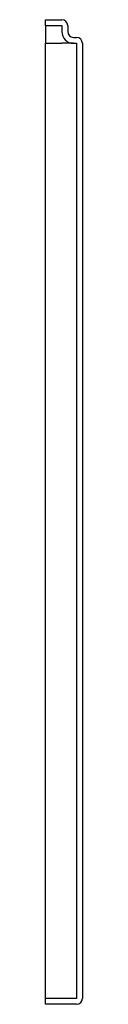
# Model space of a CAD drawing. Header units: millimetres. Extents: x 4467.375 to 4467.4, y 2312.88 to 2313.547.
import ezdxf

# ---------------------------------------------------------------- set-up
doc = ezdxf.new("R2010")
doc.units = ezdxf.units.MM
doc.layers.add('SANINDUSA', color=3, linetype='Continuous')

msp = doc.modelspace()

# ---------------------------------------------------------------- linework, layer by layer
at = {"layer": 'SANINDUSA'}
for p, q in [((4467.37451, 2313.54287), (4467.37451, 2313.54687)), ((4467.37451, 2313.54687), (4467.38551, 2313.54687)), ((4467.37451, 2313.54287), (4467.38551, 2313.54287)), ((4467.37451, 2313.54287), (4467.37451, 2313.53887)), ((4467.38551, 2313.54287), (4467.38551, 2313.53887)), ((4467.38951, 2313.54287), (4467.38951, 2313.53887)), ((4467.37451, 2313.53887), (4467.37451, 2313.53087)), ((4467.37451, 2313.53087), (4467.38551, 2313.53087)), ((4467.37451, 2312.88387), (4467.37451, 2313.53087)), ((4467.39351, 2313.53087), (4467.38551, 2313.53087)), ((4467.39351, 2313.53487), (4467.39551, 2313.53487)), ((4467.39351, 2313.53087), (4467.39551, 2313.53087)), ((4467.39551, 2313.53087), (4467.39551, 2312.88387)), ((4467.39951, 2313.53087), (4467.39951, 2312.88387)), ((4467.37451, 2312.87987), (4467.37451, 2312.88387)), ((4467.39551, 2312.88387), (4467.37451, 2312.88387)), ((4467.39551, 2312.87987), (4467.37451, 2312.87987))]:
    msp.add_line(p, q, dxfattribs=at)
for centre, radius, start, end in [((4467.38551, 2313.54287), 0.004, 0, 90), ((4467.39351, 2313.53887), 0.008, 180, 270), ((4467.39351, 2313.53887), 0.004, 180, 270), ((4467.39551, 2313.53087), 0.004, 0, 90), ((4467.39551, 2312.88387), 0.004, 270, 0)]:
    msp.add_arc(centre, radius, start, end, dxfattribs=at)

doc.saveas('drawing.dxf')
